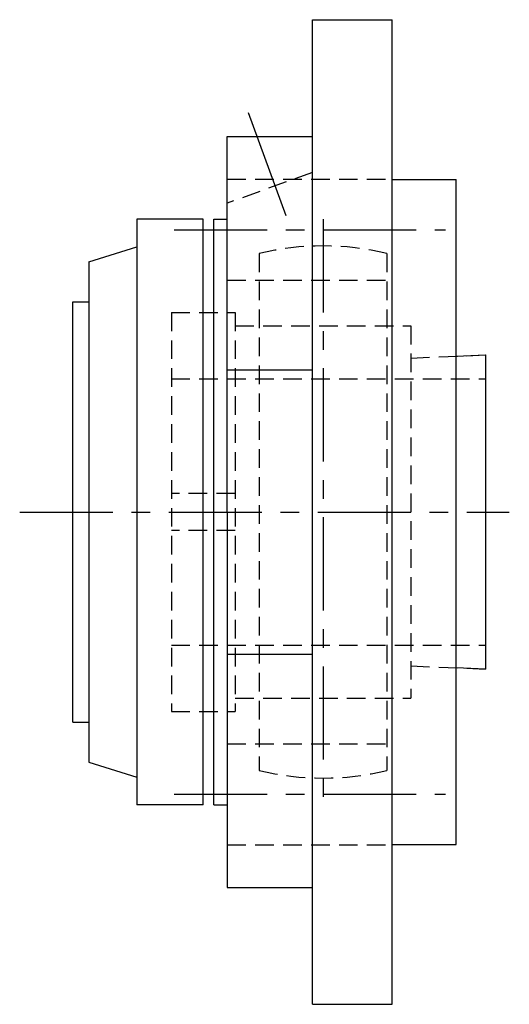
# Model space of a CAD drawing. Extents: x -103 to 234, y -102 to 234.
# Tile 12 of 12: x 143 to 234, y -92 to 92. Entities that reach past the tile are written whole.
import ezdxf

# ---------------------------------------------------------------- set-up
doc = ezdxf.new("R2010")
doc.units = 0
doc.header["$LTSCALE"] = 14
doc.linetypes.add('CENTER', pattern=[2, 1.25, -0.25, 0.25, -0.25])
doc.linetypes.add('HIDDEN', pattern=[0.375, 0.25, -0.125])
doc.layers.get('0').update_dxf_attribs({"linetype": 'CONTINUOUS'})
doc.layers.add('CENTER', color=1, linetype='CENTER')
doc.layers.add('HIDDEN', color=3, linetype='HIDDEN')

msp = doc.modelspace()

# ---------------------------------------------------------------- linework, layer by layer
for p, q in [((197.5, -92.5), (197.5, 92.5)), ((197.5, 92.5), (212.5, 92.5)), ((212.5, -92.5), (212.5, 92.5)), ((181.5, 0), (181.5, 70.53)), ((181.5, 70.53), (197.5, 70.53)), ((212.5, 62.5), (224.5, 62.5)), ((224.5, -62.5), (224.5, 62.5)), ((164.5, 55), (164.5, -55)), ((177, 55), (164.5, 55)), ((177, -55), (177, 55)), ((179, -55), (179, 55)), ((179, 55), (181.5, 55)), ((177, 53), (179, 53)), ((155.5, 47), (164.5, 49.8)), ((155.5, 47), (155.5, -47)), ((152.5, -39.5), (152.5, 39.5)), ((152.5, 39.5), (155.5, 39.5)), ((224.5, 29.27), (230, 29.5)), ((230, 29.5), (230, -29.5)), ((181.5, 26.73), (197.5, 26.73)), ((181.5, 0), (181.5, -70.53)), ((181.5, -26.73), (197.5, -26.73)), ((230, -29.5), (224.5, -29.27)), ((152.5, -39.5), (155.5, -39.5)), ((155.5, -47), (164.5, -49.8)), ((177, -53), (179, -53)), ((177, -55), (164.5, -55)), ((179, -55), (181.5, -55)), ((212.5, -62.5), (224.5, -62.5)), ((181.5, -70.53), (197.5, -70.53)), ((197.5, -92.5), (212.5, -92.5))]:
    msp.add_line(p, q)
at = {"layer": 'CENTER', "linetype": 'CONTINUOUS'}
msp.add_line((192.55, 55.64), (185.51, 75), dxfattribs=at)
at = {"layer": 'CENTER'}
for p, q in [((199.5, 55), (199.5, -55)), ((171.5, 53.03), (222.5, 53.03)), ((142.5, 0), (234.5, 0)), ((171.5, -53.03), (222.5, -53.03))]:
    msp.add_line(p, q, dxfattribs=at)
at = {"layer": 'HIDDEN'}
for p, q in [((197.5, 63.82), (181.5, 58)), ((181.5, 62.53), (212.5, 62.53)), ((187.5, 48.54), (187.5, -48.54)), ((211.5, 48.54), (211.5, -48.54)), ((181.5, 43.53), (212.5, 43.53)), ((171, 37.5), (171, -37.5)), ((171, 37.5), (183, 37.5)), ((183, 37.5), (183, -37.5)), ((183, 35), (216, 35)), ((216, 35), (216, -35)), ((216, 28.92), (230, 29.5)), ((230, 29.5), (230, -29.5)), ((171, 25), (230, 25)), ((183, 3.5), (171, 3.5)), ((183, -3.5), (171, -3.5)), ((171, -25), (230, -25)), ((216, -28.92), (230, -29.5)), ((183, -35), (216, -35)), ((171, -37.5), (183, -37.5)), ((181.5, -43.53), (212.5, -43.53)), ((181.5, -62.53), (212.5, -62.53))]:
    msp.add_line(p, q, dxfattribs=at)
for start, end in [(76.1135, 103.8865), (256.1135, 283.8865)]:
    msp.add_arc((199.5, 0), 50, start, end, dxfattribs=at)

doc.saveas('drawing.dxf')
